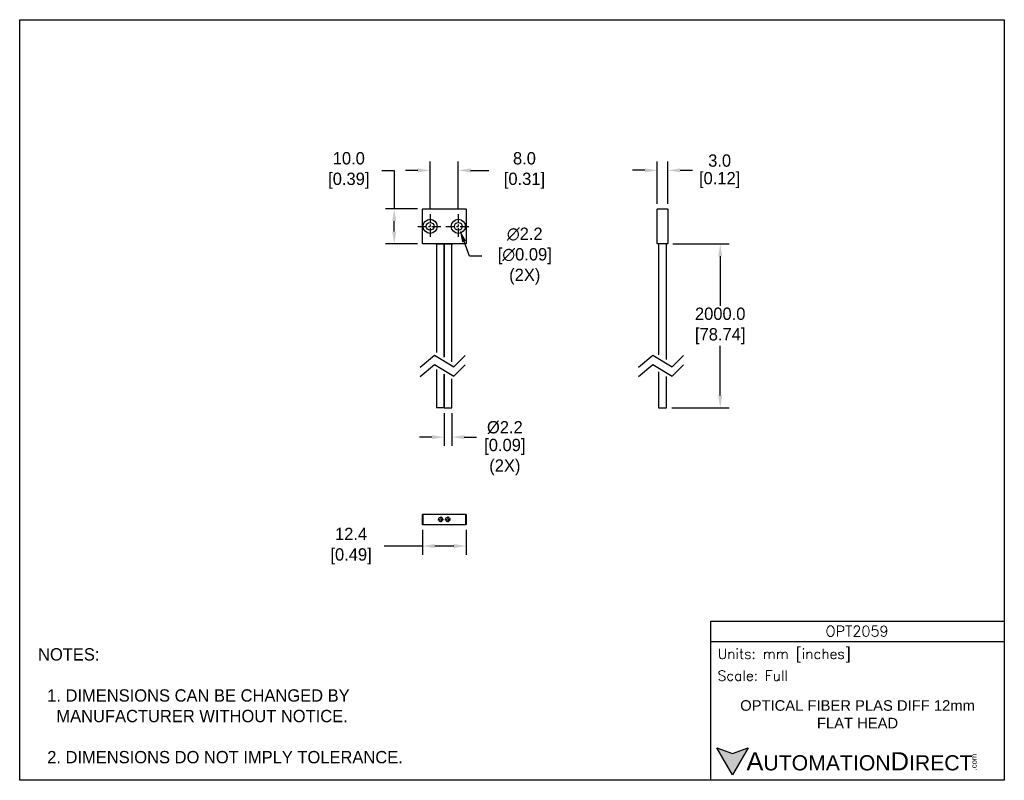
# Model space of a CAD drawing. Header units: inches. Extents: x 0 to 279, y 0 to 216.
import ezdxf

# ---------------------------------------------------------------- set-up
doc = ezdxf.new("R2010")
doc.units = ezdxf.units.IN
doc.header["$LTSCALE"] = 10
doc.header["$MEASUREMENT"] = 0
doc.linetypes.add('CENTER', pattern=[0.4, 0.25, -0.05, 0.05, -0.05])
for name, color, linetype in [('CENTER', 40, 'CENTER'), ('DIMENSIONS', 140, 'Continuous'), ('TEXT', 140, 'Continuous')]:
    doc.layers.add(name, color=color, linetype=linetype)
doc.styles.add('ROMANS', font='romans.shx')
doc.styles.add('型式1', font='txt')
doc.dimstyles.get("Standard").update_dxf_attribs({"dimtxt": 3.5, "dimasz": 3.5, "dimexe": 2.5, "dimexo": 1.5, "dimgap": 1, "dimtad": 0, "dimtih": 1, "dimtoh": 1, "dimdec": 1, "dimzin": 0, "dimdsep": 46, "dimtxsty": 'Standard', "dimcen": 0, "dimadec": 0, "dimazin": 0, "dimtfac": 1, "dimtdec": 1, "dimtofl": 0, "dimtmove": 0, "dimatfit": 3, "dimfxl": 1, "dimtolj": 1, "dimtzin": 0, "dimarcsym": 0})

# ---------------------------------------------------------------- blocks, each defined once
blk = doc.blocks.new('*D1')
at = {"layer": 'DEFPOINTS', "color": 0, "transparency": 16777216}
for p in [(124.08, 158.27), (124.86, 156.22)]:
    blk.add_point(p, dxfattribs=at)
at = {"layer": 'DIMENSIONS', "color": 0, "lineweight": -2, "transparency": 16777216}
for p, q in [((127.67, 148.78), (126.1, 152.94)), ((131.17, 148.78), (127.67, 148.78))]:
    blk.add_line(p, q, dxfattribs=at)
at = {"layer": 'DIMENSIONS', "color": 0, "transparency": 16777216}
blk.add_solid([(126.64, 153.15), (125.55, 152.74), (124.86, 156.22)], dxfattribs=at)
at = {"layer": 'DIMENSIONS', "color": 0, "transparency": 16777216, "insert": (142.67, 148.78), "char_height": 3.5, "attachment_point": 5}
blk.add_mtext('\\A1; ∅2.2\\P [∅0.09]\\P (2X)', dxfattribs=at)
blk = doc.blocks.new('*D2')
at = {"layer": 'DEFPOINTS', "color": 0, "transparency": 16777216}
for p in [(124.47, 173.12), (116.47, 160.74), (124.47, 160.74)]:
    blk.add_point(p, dxfattribs=at)
at = {"layer": 'DIMENSIONS', "color": 0, "lineweight": -2, "transparency": 16777216}
for p, q in [((116.47, 162.24), (116.47, 175.62)), ((124.47, 162.24), (124.47, 175.62)), ((112.97, 173.12), (109.47, 173.12)), ((127.97, 173.12), (133.13, 173.12))]:
    blk.add_line(p, q, dxfattribs=at)
at = {"layer": 'DIMENSIONS', "color": 0, "transparency": 16777216}
for points in [[(112.97, 173.71), (112.97, 172.54), (116.47, 173.12)], [(127.97, 173.71), (127.97, 172.54), (124.47, 173.12)]]:
    blk.add_solid(points, dxfattribs=at)
at = {"layer": 'DIMENSIONS', "color": 0, "transparency": 16777216, "insert": (142.58, 173.12), "char_height": 3.5, "attachment_point": 5}
blk.add_mtext('\\A1; 8.0\\P [0.31]', dxfattribs=at)
blk = doc.blocks.new('*D3')
at = {"layer": 'DEFPOINTS', "color": 0, "transparency": 16777216}
for p in [(183.81, 152.24), (183.51, 105.74), (198.78, 105.74)]:
    blk.add_point(p, dxfattribs=at)
at = {"layer": 'DIMENSIONS', "color": 0, "lineweight": -2, "transparency": 16777216}
for p, q in [((185.31, 152.24), (201.28, 152.24)), ((198.78, 148.74), (198.78, 134.66)), ((198.78, 109.24), (198.78, 123.33)), ((185.01, 105.74), (201.28, 105.74))]:
    blk.add_line(p, q, dxfattribs=at)
at = {"layer": 'DIMENSIONS', "color": 0, "transparency": 16777216}
for points in [[(198.2, 148.74), (199.37, 148.74), (198.78, 152.24)], [(198.2, 109.24), (199.37, 109.24), (198.78, 105.74)]]:
    blk.add_solid(points, dxfattribs=at)
at = {"layer": 'DIMENSIONS', "color": 0, "transparency": 16777216, "insert": (198.78, 128.99), "char_height": 3.5, "attachment_point": 5}
blk.add_mtext('\\A1;2000.0\\P[78.74]', dxfattribs=at)
blk = doc.blocks.new('*D4')
at = {"layer": 'DEFPOINTS', "color": 0, "transparency": 16777216}
for p in [(183.91, 173.14), (180.91, 162.14), (183.91, 162.14)]:
    blk.add_point(p, dxfattribs=at)
at = {"layer": 'DIMENSIONS', "color": 0, "lineweight": -2, "transparency": 16777216}
for p, q in [((180.91, 163.64), (180.91, 175.64)), ((183.91, 163.64), (183.91, 175.64)), ((177.41, 173.14), (173.91, 173.14)), ((187.41, 173.14), (190.91, 173.14))]:
    blk.add_line(p, q, dxfattribs=at)
at = {"layer": 'DIMENSIONS', "color": 0, "transparency": 16777216}
for points in [[(177.41, 173.72), (177.41, 172.56), (180.91, 173.14)], [(187.41, 173.72), (187.41, 172.56), (183.91, 173.14)]]:
    blk.add_solid(points, dxfattribs=at)
at = {"layer": 'DIMENSIONS', "color": 0, "transparency": 16777216, "char_height": 3.5, "attachment_point": 5}
for s, insert in [('\\A1;3.0', (198.62, 175.89)), ('\\A1;[0.12]', (198.62, 170.39))]:
    blk.add_mtext(s, dxfattribs=dict(at, insert=insert))
blk = doc.blocks.new('*D5')
at = {"layer": 'DEFPOINTS', "color": 0, "transparency": 16777216}
for p in [(120.47, 105.74), (122.67, 105.74), (122.67, 97.41)]:
    blk.add_point(p, dxfattribs=at)
at = {"layer": 'DIMENSIONS', "color": 0, "lineweight": -2, "transparency": 16777216}
for p, q in [((120.47, 104.24), (120.47, 94.91)), ((122.67, 104.24), (122.67, 94.91)), ((116.97, 97.41), (113.47, 97.41)), ((126.17, 97.41), (129.67, 97.41))]:
    blk.add_line(p, q, dxfattribs=at)
at = {"layer": 'DIMENSIONS', "color": 0, "transparency": 16777216}
for points in [[(116.97, 97.99), (116.97, 96.83), (120.47, 97.41)], [(126.17, 97.99), (126.17, 96.83), (122.67, 97.41)]]:
    blk.add_solid(points, dxfattribs=at)
at = {"layer": 'DIMENSIONS', "color": 0, "transparency": 16777216, "char_height": 3.5, "attachment_point": 5}
for s, insert in [('\\A1;%%C2.2', (137.67, 100.16)), ('\\A1;[0.09]\\P(2X)', (137.67, 91.74))]:
    blk.add_mtext(s, dxfattribs=dict(at, insert=insert))
blk = doc.blocks.new('*D6')
at = {"layer": 'DEFPOINTS', "color": 0, "transparency": 16777216}
for p in [(114.27, 72.64), (126.67, 72.64), (114.27, 66.5)]:
    blk.add_point(p, dxfattribs=at)
at = {"layer": 'DIMENSIONS', "color": 0, "lineweight": -2, "transparency": 16777216}
for p, q in [((114.27, 71.14), (114.27, 64)), ((126.67, 71.14), (126.67, 64)), ((114.27, 66.5), (103.42, 66.5)), ((123.17, 66.5), (117.77, 66.5))]:
    blk.add_line(p, q, dxfattribs=at)
at = {"layer": 'DIMENSIONS', "color": 0, "transparency": 16777216}
for points in [[(117.77, 67.08), (117.77, 65.91), (114.27, 66.5)], [(123.17, 67.08), (123.17, 65.91), (126.67, 66.5)]]:
    blk.add_solid(points, dxfattribs=at)
at = {"layer": 'DIMENSIONS', "color": 0, "transparency": 16777216, "insert": (93.38, 66.5), "char_height": 3.5, "attachment_point": 5}
blk.add_mtext('\\A1; 12.4\\P [0.49]', dxfattribs=at)
blk = doc.blocks.new('*D7')
at = {"layer": 'DEFPOINTS', "color": 0, "transparency": 16777216}
for p in [(106.28, 162.24), (114.37, 162.24), (114.37, 152.24)]:
    blk.add_point(p, dxfattribs=at)
at = {"layer": 'DIMENSIONS', "color": 0, "lineweight": -2, "transparency": 16777216}
for p, q in [((102.78, 173.12), (106.28, 173.12)), ((106.28, 173.12), (106.28, 162.24)), ((112.87, 162.24), (103.78, 162.24)), ((106.28, 155.74), (106.28, 158.74)), ((112.87, 152.24), (103.78, 152.24))]:
    blk.add_line(p, q, dxfattribs=at)
at = {"layer": 'DIMENSIONS', "color": 0, "transparency": 16777216}
for points in [[(105.69, 158.74), (106.86, 158.74), (106.28, 162.24)], [(105.69, 155.74), (106.86, 155.74), (106.28, 152.24)]]:
    blk.add_solid(points, dxfattribs=at)
at = {"layer": 'DIMENSIONS', "color": 0, "transparency": 16777216, "insert": (92.74, 173.12), "char_height": 3.5, "attachment_point": 5}
blk.add_mtext('\\A1; 10.0\\P [0.39]', dxfattribs=at)

msp = doc.modelspace()

# ---------------------------------------------------------------- hatches: boundary and pattern name
at = {"layer": 'TEXT'}
msp.add_hatch(color=256, dxfattribs=at).paths.add_polyline_path([(206.74, 9.21), (202.31, 7.59), (197.87, 9.21), (202.31, 1.53)])

# ---------------------------------------------------------------- linework, layer by layer
for p, q in [((114.27, 162.14), (114.37, 162.24)), ((114.27, 152.34), (114.27, 162.14)), ((114.37, 162.24), (126.57, 162.24)), ((118.72, 162.24), (122.22, 162.24)), ((126.57, 162.24), (126.67, 162.14)), ((126.67, 162.14), (126.67, 152.34)), ((181.01, 162.24), (180.91, 162.14)), ((180.91, 152.34), (180.91, 162.14)), ((181.01, 162.24), (183.81, 162.24)), ((183.91, 162.14), (183.81, 162.24)), ((183.91, 162.14), (183.91, 152.34)), ((114.37, 152.24), (114.27, 152.34)), ((126.57, 152.24), (114.37, 152.24)), ((118.07, 152.24), (122.87, 152.24)), ((118.27, 152.24), (118.27, 121.4)), ((120.47, 120.08), (120.47, 152.24)), ((120.47, 152.24), (120.47, 120.08)), ((122.67, 118.75), (122.67, 152.24)), ((126.67, 152.34), (126.57, 152.24)), ((180.91, 152.34), (181.01, 152.24)), ((183.81, 152.24), (181.01, 152.24)), ((181.31, 152.24), (181.31, 120.75)), ((183.51, 119.42), (183.51, 152.24)), ((183.81, 152.24), (183.91, 152.34)), ((118.27, 116.59), (118.27, 105.74)), ((120.47, 105.74), (120.47, 115.26)), ((120.47, 115.26), (120.47, 105.74)), ((181.31, 115.93), (181.31, 105.74)), ((183.51, 105.74), (183.51, 114.61)), ((122.67, 105.74), (122.67, 113.94)), ((120.47, 105.74), (118.27, 105.74)), ((120.47, 105.74), (122.67, 105.74)), ((181.31, 105.74), (183.51, 105.74)), ((114.27, 75.44), (114.37, 75.54)), ((114.27, 72.64), (114.27, 75.44)), ((114.27, 75.44), (114.37, 75.44)), ((114.37, 75.54), (126.57, 75.54)), ((114.37, 75.44), (114.37, 75.54)), ((126.57, 75.44), (114.37, 75.44)), ((114.37, 75.44), (114.37, 72.64)), ((122.22, 75.44), (118.72, 75.44)), ((126.67, 75.44), (126.57, 75.54)), ((126.57, 75.44), (126.57, 75.54)), ((126.57, 72.64), (126.57, 75.44)), ((126.57, 75.44), (126.67, 75.44)), ((126.67, 75.44), (126.67, 72.64)), ((114.27, 72.64), (114.37, 72.54)), ((114.27, 72.64), (114.37, 72.64)), ((114.37, 72.64), (126.57, 72.64)), ((114.37, 72.54), (114.37, 72.64)), ((126.57, 72.54), (114.37, 72.54)), ((118.72, 72.64), (122.22, 72.64)), ((126.57, 72.54), (126.67, 72.64)), ((126.57, 72.64), (126.67, 72.64)), ((126.57, 72.54), (126.57, 72.64))]:
    msp.add_line(p, q)
for centre, radius in [((116.47, 157.24), 2), ((116.47, 157.24), 1.1), ((124.47, 157.24), 2), ((124.47, 157.24), 1.1), ((119.47, 74.04), 0.6), ((121.47, 74.04), 0.6)]:
    msp.add_circle(centre, radius)
at = {"layer": 'CENTER'}
for p, q in [((116.47, 160.74), (116.47, 153.74)), ((124.47, 160.74), (124.47, 153.74)), ((112.97, 157.24), (119.97, 157.24)), ((120.97, 157.24), (127.97, 157.24))]:
    msp.add_line(p, q, dxfattribs=at)
at = {"layer": 'CENTER', "ltscale": 0.25}
for p, q in [((118.62, 74.04), (120.32, 74.04)), ((119.47, 74.89), (119.47, 73.19)), ((120.62, 74.04), (122.32, 74.04)), ((121.47, 74.89), (121.47, 73.19))]:
    msp.add_line(p, q, dxfattribs=at)
at = {"layer": 'DEFPOINTS'}
msp.add_lwpolyline([(0, 215.9), (279.4, 215.9), (279.4, 0), (0, 0)], close=True, dxfattribs=at)
at = {"layer": 'DIMENSIONS'}
for points in [[(113.61, 117.27), (117.73, 120.65), (123.21, 117.35), (126.44, 120.57)], [(175.57, 117.27), (179.68, 120.65), (185.17, 117.35), (188.39, 120.57)], [(113.61, 114.61), (117.73, 117.99), (123.21, 114.69), (126.44, 117.91)], [(175.57, 114.61), (179.68, 117.99), (185.17, 114.69), (188.39, 117.91)]]:
    msp.add_lwpolyline(points, dxfattribs=at)
at = {"layer": 'TEXT'}
msp.add_line((196.09, 39.42), (279.4, 39.42), dxfattribs=at)
for points in [[(196.09, 0), (196.09, 45.17), (279.4, 45.17), (279.4, 0)], [(206.74, 9.21), (202.31, 1.53), (197.87, 9.21), (202.31, 7.59)]]:
    msp.add_lwpolyline(points, close=True, dxfattribs=at)

# ---------------------------------------------------------------- texts
for s, insert, char_height, width, attachment_point, style in [('OPT2059', (237.62, 42.33), 3, 55.9017, 5, 'ROMANS'), (' Units: mm [inches]', (196.09, 35.43), 2.8712, 83.3079, 4, 'ROMANS'), (' Scale: Full', (196.09, 29.69), 2.8712, 83.3079, 4, 'ROMANS'), ('{\\fArial|b0|i0|c0|p34;     \\H1.2x;A\\H0.8333x;UTOMATION\\H1.2x;D\\H0.8333x;IRECT}', (197.87, 5.37), 4.3068, 72.9565, 4, '型式1')]:
    msp.add_mtext(s, dxfattribs=dict(at, insert=insert, char_height=char_height, width=width, attachment_point=attachment_point, style=style))
at = {"layer": 'TEXT', "insert": (5.21, 37.5), "char_height": 3.5, "attachment_point": 1}
msp.add_mtext_dynamic_manual_height_columns('NOTES:\\P\\P  1. DIMENSIONS CAN BE CHANGED BY      \\P    MANUFACTURER WITHOUT NOTICE.\\P\\P  2. DIMENSIONS DO NOT IMPLY TOLERANCE.', width=190.8823, gutter_width=1, heights=[0], dxfattribs=at)
at = {"layer": 'TEXT', "insert": (237.75, 18.74), "char_height": 3, "width": 66.5595, "attachment_point": 5}
msp.add_mtext('{\\fArial|b0|i0|c0|p34;OPTICAL FIBER PLAS DIFF 12mm FLAT HEAD}', dxfattribs=at)
at = {"layer": 'TEXT', "insert": (270.01, 2.84), "char_height": 1.5505, "width": 4.5946, "attachment_point": 1, "rotation": 90, "style": '型式1'}
msp.add_mtext('{\\fArial|b0|i0|c0|p34;.com}', dxfattribs=at)

# ---------------------------------------------------------------- dimensions: what is measured, and where the dimension line sits
at = {"layer": 'DIMENSIONS'}
dim = msp.add_linear_dim(base=(106.28, 162.24), p1=(114.37, 152.24), p2=(114.37, 162.24), angle=90, text=' <>', dimstyle='Standard', override={"dimpost": '\\X', "dimtmove": 1}, dxfattribs=at)
dim.commit()
dim.dimension.update_dxf_attribs({"geometry": '*D7', "text_midpoint": (101.34, 173.12), "dimtype": 160})
for base, p1, p2, picture, middle in [((124.47, 173.12), (116.47, 160.74), (124.47, 160.74), '*D2', (142.58, 173.12)), ((114.27, 66.5), (126.67, 72.64), (114.27, 72.64), '*D6', (93.38, 66.5))]:
    dim = msp.add_linear_dim(base=base, p1=p1, p2=p2, text=' <>', dimstyle='Standard', override={"dimpost": '\\X'}, dxfattribs=at)
    dim.commit()
    dim.dimension.update_dxf_attribs({"geometry": picture, "text_midpoint": middle, "dimtype": 160})
dim = msp.add_linear_dim(base=(183.91, 173.14), p1=(180.91, 162.14), p2=(183.91, 162.14), dimstyle='Standard', override={"dimpost": '\\X'}, dxfattribs=at)
dim.commit()
dim.dimension.update_dxf_attribs({"geometry": '*D4', "text_midpoint": (198.62, 173.14)})
dim = msp.add_diameter_dim_2p(p1=(124.08, 158.27), p2=(124.86, 156.22), text=' <>\\P (2X)', dimstyle='Standard', override={"dimpost": '\\X'}, dxfattribs=at)
dim.commit()
dim.dimension.update_dxf_attribs({"geometry": '*D1', "text_midpoint": (142.67, 148.78), "dimtype": 163})
dim = msp.add_linear_dim(base=(198.78, 105.74), p1=(183.81, 152.24), p2=(183.51, 105.74), angle=90, text='2000.0\\P[78.74]', dimstyle='Standard', override={"dimpost": '\\X'}, dxfattribs=at)
dim.commit()
dim.dimension.update_dxf_attribs({"geometry": '*D3', "text_midpoint": (198.78, 128.99)})
dim = msp.add_linear_dim(base=(122.67, 97.41), p1=(120.47, 105.74), p2=(122.67, 105.74), text='%%C<>\\P(2X)', dimstyle='Standard', override={"dimpost": '\\X'}, dxfattribs=at)
dim.commit()
dim.dimension.update_dxf_attribs({"geometry": '*D5', "text_midpoint": (137.67, 97.41)})

doc.saveas('drawing.dxf')
